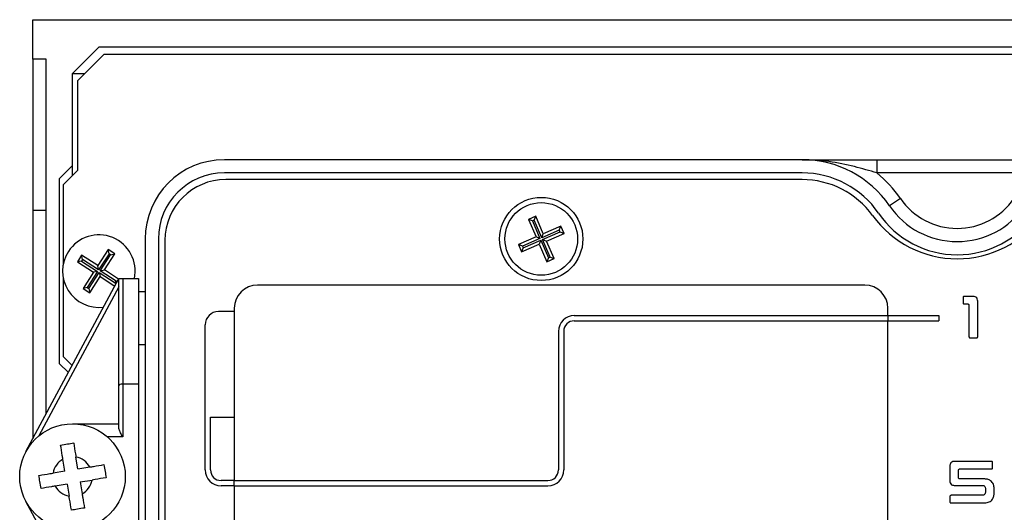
# Model space of a CAD drawing. Header units: millimetres. Extents: x -5 to 540, y -6 to 367.
# Tile 11 of 12: x 381 to 455, y 330 to 367. Entities that reach past the tile are written whole.
import ezdxf

# ---------------------------------------------------------------- set-up
doc = ezdxf.new("R2010")
doc.units = ezdxf.units.MM

msp = doc.modelspace()

# ---------------------------------------------------------------- linework, layer by layer
at = {"color": 7, "linetype": 'Continuous', "lineweight": 25}
for p, q in [((381.643, 364.2167), (381.643, 367.2167)), ((381.643, 367.2167), (521.643, 367.2167)), ((386.643, 365.1292), (384.643, 363.1292)), ((516.643, 365.1292), (386.643, 365.1292)), ((382.643, 364.2167), (381.643, 364.2167)), ((381.643, 364.2167), (381.643, 352.7599)), ((382.643, 337.3407), (382.643, 364.2167)), ((387.043, 364.6043), (385.043, 362.6043)), ((387.043, 364.6043), (516.243, 364.6043)), ((384.643, 356.1667), (384.643, 363.1292)), ((384.643, 363.1292), (385.5679, 363.1292)), ((385.043, 355.8043), (385.043, 362.6043)), ((439.911, 356.6043), (396.143, 356.6043)), ((445.5678, 356.6043), (445.5678, 355.6043)), ((445.5678, 356.6043), (457.7181, 356.6043)), ((384.643, 356.1667), (383.643, 355.1667)), ((385.043, 355.8043), (383.943, 354.7043)), ((384.643, 355.4043), (384.643, 356.1667)), ((383.643, 355.1667), (383.643, 341.1667)), ((439.911, 355.6043), (396.143, 355.6043)), ((439.893, 355.1043), (396.243, 355.1043)), ((457.7181, 355.6043), (445.5678, 355.6043)), ((383.943, 354.7043), (383.943, 348.6888)), ((447.3467, 353.6747), (446.5205, 353.1113)), ((382.643, 352.7599), (381.643, 352.7599)), ((381.643, 352.7599), (381.643, 335.4746)), ((419.7209, 352.3289), (419.1705, 352.0898)), ((419.1705, 352.0898), (419.7483, 350.7599)), ((419.4702, 351.9717), (419.1705, 352.0898)), ((419.6027, 352.0292), (419.4702, 351.9717)), ((419.4702, 351.9717), (420.0479, 350.6417)), ((419.6027, 352.0292), (419.7209, 352.3289)), ((420.1804, 350.6993), (419.6027, 352.0292)), ((420.2986, 350.9989), (419.7209, 352.3289)), ((421.5104, 351.277), (420.1804, 350.6993)), ((421.6285, 351.5767), (420.2986, 350.9989)), ((421.5104, 351.277), (421.6285, 351.5767)), ((421.5679, 351.1445), (421.5104, 351.277)), ((421.8676, 351.0264), (421.6285, 351.5767)), ((390.143, 350.6043), (390.143, 238.6043)), ((391.143, 350.6043), (391.143, 238.6043)), ((391.643, 350.5043), (391.643, 238.7043)), ((419.7483, 350.7599), (418.4183, 350.1821)), ((420.0479, 350.6417), (418.718, 350.064)), ((418.7756, 349.9315), (420.1055, 350.5092)), ((420.0479, 350.6417), (419.7483, 350.7599)), ((420.1055, 350.5092), (419.9873, 350.2096)), ((420.1055, 350.5092), (420.6832, 349.1793)), ((420.1804, 350.6993), (420.2986, 350.9989)), ((420.238, 350.5668), (421.5679, 351.1445)), ((420.8158, 349.2368), (420.238, 350.5668)), ((420.238, 350.5668), (420.5377, 350.4486)), ((420.5377, 350.4486), (421.8676, 351.0264)), ((421.5679, 351.1445), (421.8676, 351.0264)), ((387.3398, 349.7998), (386.5536, 348.5815)), ((387.8439, 349.4745), (387.3398, 349.7998)), ((387.4077, 349.4849), (387.3398, 349.7998)), ((418.4183, 350.1821), (418.6574, 349.6318)), ((418.718, 350.064), (418.4183, 350.1821)), ((418.6574, 349.6318), (419.9873, 350.2096)), ((418.7756, 349.9315), (418.6574, 349.6318)), ((418.718, 350.064), (418.7756, 349.9315)), ((419.9873, 350.2096), (420.5651, 348.8796)), ((421.1154, 349.1187), (420.5377, 350.4486)), ((385.3352, 349.3677), (385.0099, 348.8636)), ((385.4031, 349.0528), (385.3248, 348.9314)), ((386.5536, 348.5815), (385.3352, 349.3677)), ((385.4031, 349.0528), (385.3352, 349.3677)), ((386.6214, 348.2666), (385.4031, 349.0528)), ((387.4077, 349.4849), (386.6214, 348.2666)), ((386.7428, 348.1883), (387.5291, 349.4066)), ((387.0577, 348.2561), (387.8439, 349.4745)), ((387.5291, 349.4066), (387.4077, 349.4849)), ((387.5291, 349.4066), (387.8439, 349.4745)), ((420.6832, 349.1793), (420.5651, 348.8796)), ((420.5651, 348.8796), (421.1154, 349.1187)), ((420.6832, 349.1793), (420.8158, 349.2368)), ((420.8158, 349.2368), (421.1154, 349.1187)), ((385.3248, 348.9314), (385.0099, 348.8636)), ((385.0099, 348.8636), (386.2282, 348.0773)), ((385.3248, 348.9314), (386.5431, 348.1452)), ((386.6214, 348.2666), (386.5536, 348.5815)), ((386.7428, 348.1883), (387.0577, 348.2561)), ((388.1237, 347.5682), (387.0577, 348.2561)), ((381.1173, 334.4936), (388.143, 347.6043)), ((383.943, 347.6447), (383.943, 341.7043)), ((386.2282, 348.0773), (385.442, 346.859)), ((386.5431, 348.1452), (385.7569, 346.9269)), ((385.8783, 346.8485), (386.6645, 348.0669)), ((385.9461, 346.5337), (386.7324, 347.752)), ((386.5431, 348.1452), (386.2282, 348.0773)), ((386.6645, 348.0669), (386.7324, 347.752)), ((386.6645, 348.0669), (387.8828, 347.2806)), ((386.7324, 347.752), (387.8393, 347.0376)), ((387.9612, 347.402), (386.7428, 348.1883)), ((388.143, 339.48), (388.143, 347.6043)), ((388.143, 347.6043), (388.443, 347.6043)), ((388.443, 347.6043), (388.443, 339.6043)), ((388.443, 347.6043), (389.643, 347.6043)), ((389.643, 347.6043), (389.643, 339.6043)), ((388.143, 346.9691), (382.0996, 335.6915)), ((385.7569, 346.9269), (385.442, 346.859)), ((385.442, 346.859), (385.9461, 346.5337)), ((385.7569, 346.9269), (385.8783, 346.8485)), ((385.8783, 346.8485), (385.9461, 346.5337)), ((387.8828, 347.2806), (387.9612, 347.402)), ((387.8828, 347.2806), (387.9077, 347.1652)), ((387.9612, 347.402), (388.0442, 347.4199)), ((444.6449, 347.1043), (398.6449, 347.1043)), ((390.143, 346.6043), (389.643, 346.6043)), ((452.0837, 346.1605), (452.0843, 345.7752)), ((452.7834, 346.2551), (452.1874, 346.2558)), ((396.8949, 345.3543), (396.8949, 332.3043)), ((446.3949, 344.8043), (446.3949, 345.3543)), ((452.1868, 345.6793), (452.4428, 345.68)), ((452.5363, 345.584), (452.537, 343.2067)), ((453.1958, 343.2061), (453.1958, 345.8878)), ((396.8949, 345.1043), (395.6949, 345.1043)), ((422.6449, 344.8043), (446.3949, 344.8043)), ((446.3949, 344.8043), (446.3949, 344.4043)), ((446.3949, 344.8043), (450.2449, 344.8043)), ((450.2449, 344.8043), (450.2449, 344.4043)), ((394.6949, 333.1043), (394.6949, 344.1043)), ((422.6449, 344.4043), (446.3949, 344.4043)), ((446.3949, 326.9543), (446.3949, 344.4043)), ((446.3949, 344.4043), (450.2449, 344.4043)), ((421.4449, 343.6043), (421.4449, 333.1043)), ((421.8449, 343.6043), (421.8449, 333.1043)), ((452.6355, 343.1062), (453.0972, 343.1068)), ((389.643, 342.6043), (390.143, 342.6043)), ((383.943, 341.7043), (384.619, 341.0282)), ((383.643, 341.1667), (384.3268, 340.4829)), ((388.143, 336.3184), (388.143, 339.48)), ((388.443, 339.6043), (388.443, 335.6043)), ((389.643, 339.6043), (388.443, 339.6043)), ((389.643, 339.6043), (389.643, 325.6043)), ((395.0949, 333.1043), (395.0949, 337.1043)), ((395.0949, 337.1043), (396.8949, 337.1043)), ((384.643, 336.6043), (388.143, 336.6043)), ((388.443, 335.6043), (387.2887, 335.6043)), ((385.0543, 333.1794), (384.9046, 334.0813)), ((384.0678, 333.0156), (383.9181, 333.9175)), ((385.0543, 333.1794), (385.9562, 333.3292)), ((451.0838, 333.3875), (451.0844, 332.2992)), ((454.2269, 333.7551), (451.4984, 333.7558)), ((454.3248, 333.2746), (454.3252, 333.6605)), ((384.0678, 333.0156), (383.166, 332.8658)), ((451.7432, 332.5289), (451.7432, 333.0787)), ((451.8314, 333.1793), (454.2272, 333.18)), ((384.2316, 332.0291), (383.3298, 331.8793)), ((384.2316, 332.0291), (384.3814, 331.1272)), ((385.2181, 332.1929), (386.12, 332.3427)), ((385.2181, 332.1929), (385.3679, 331.291)), ((396.8949, 332.3043), (395.8949, 332.3043)), ((396.8949, 331.9043), (395.8949, 331.9043)), ((396.8949, 332.3043), (420.6449, 332.3043)), ((396.8949, 331.9043), (396.8949, 332.3043)), ((396.8949, 331.9043), (396.8949, 326.9543)), ((396.8949, 331.9043), (420.6449, 331.9043)), ((451.4981, 331.9343), (453.551, 331.9349)), ((453.6621, 332.4271), (451.8321, 332.4277)), ((451.0883, 331.0874), (451.0889, 330.7021)), ((453.546, 331.1827), (451.1913, 331.1827)), ((453.7814, 331.6762), (453.782, 331.4457)), ((454.4402, 331.3208), (454.4409, 331.6764)), ((388.143, 317.6043), (381.1173, 330.7149)), ((451.1908, 330.6068), (453.6532, 330.6068))]:
    msp.add_line(p, q, dxfattribs=at)
for centre, radius in [((420.143, 350.6043), 3.15), ((420.143, 350.6043), 2.75), ((384.643, 332.6043), 4)]:
    msp.add_circle(centre, radius, dxfattribs=at)
for centre, radius, start, end in [((396.143, 350.6043), 6, 90, 180), ((439.911, 348.6043), 8, 34.289891, 90), ((396.143, 350.6043), 5, 90, 180), ((396.243, 350.5043), 4.6, 90, 180), ((439.893, 348.5043), 6.6, 35.898806, 90), ((439.911, 348.6043), 7, 34.289891, 90), ((439.911, 348.6043), 9, 34.289891, 51.057559), ((451.643, 356.6043), 5.2, 214.289891, 325.710109), ((451.643, 356.6043), 6.2, 214.289891, 325.710109), ((451.643, 357.0095), 7.9052, 215.898806, 324.101194), ((451.643, 356.6043), 7.2, 214.289891, 325.710109), ((386.643, 348.1667), 2.75, 348.197436, 147.164752), ((386.643, 348.1667), 2.75, 147.164752, 277.081126), ((398.6449, 345.3543), 1.75, 90, 180), ((444.6449, 345.3543), 1.75, 0, 90), ((395.6949, 344.1043), 1, 90, 180), ((422.6449, 343.6043), 1.2, 90, 180), ((422.6449, 343.6043), 0.8, 90, 180), ((384.643, 332.6043), 1.5, 28.899379, 79.956938), ((384.643, 332.6043), 1.5, 118.899379, 169.956938), ((395.8949, 333.1043), 1.2, 180, 270), ((395.8949, 333.1043), 0.8, 180, 270), ((420.6449, 333.1043), 0.8, 270, 0), ((420.6449, 333.1043), 1.2, 270, 0), ((384.643, 332.6043), 1.5, 208.899379, 259.956938), ((384.643, 332.6043), 1.5, 298.899379, 349.956938)]:
    msp.add_arc(centre, radius, start, end, dxfattribs=at)
msp.add_ellipse((388.443, 339.48), major_axis=(0.3, 0), ratio=0.4142136, start_param=1.5707963, end_param=3.1415927, dxfattribs=at)
for points, knots in [([(445.5678, 355.6043), (445.0008, 355.7719), (443.7892, 356.1301), (441.9152, 356.5066), (440.5877, 356.604), (439.9168, 356.6042), (439.911, 356.6043)], [0, 0, 0, 0, 0.30291753, 0.64726705, 0.99692878, 1, 1, 1, 1]), ([(439.911, 356.6043), (439.9159, 356.6043), (440.5149, 356.6043), (441.7127, 356.6043), (443.5704, 356.6043), (444.9079, 356.6043), (445.5678, 356.6043)], [0, 0, 0, 0, 0.002765, 0.3366919, 0.6727262, 1, 1, 1, 1]), ([(452.1874, 346.2558), (452.1723, 346.2551), (452.1423, 346.2538), (452.1038, 346.2318), (452.0864, 346.1958), (452.0846, 346.1723), (452.0837, 346.1605)], [0, 0, 0, 0, 0.2803825, 0.559143, 0.7791412, 1, 1, 1, 1]), ([(453.1958, 345.8878), (453.1932, 345.9482), (453.1881, 346.0682), (453.0395, 346.2459), (452.8807, 346.2516), (452.7834, 346.2551)], [0, 0, 0, 0, 0.2817537, 0.5599838, 1, 1, 1, 1]), ([(452.0843, 345.7752), (452.0851, 345.7601), (452.0869, 345.7298), (452.1143, 345.6943), (452.1515, 345.681), (452.175, 345.6799), (452.1868, 345.6793)], [0, 0, 0, 0, 0.28025549, 0.55885733, 0.77913383, 1, 1, 1, 1]), ([(452.4428, 345.68), (452.4573, 345.679), (452.486, 345.6772), (452.5219, 345.6536), (452.5357, 345.6179), (452.5361, 345.5953), (452.5363, 345.584)], [0, 0, 0, 0, 0.2803708, 0.5589203, 0.7791364, 1, 1, 1, 1]), ([(452.537, 343.2067), (452.5373, 343.1914), (452.5378, 343.1609), (452.5631, 343.1236), (452.5998, 343.1076), (452.6236, 343.1067), (452.6355, 343.1062)], [0, 0, 0, 0, 0.280331, 0.5592399, 0.7789921, 1, 1, 1, 1]), ([(453.0972, 343.1068), (453.1124, 343.1073), (453.1426, 343.1081), (453.1792, 343.134), (453.1945, 343.1706), (453.1954, 343.1942), (453.1958, 343.2061)], [0, 0, 0, 0, 0.2801591, 0.5592088, 0.7788954, 1, 1, 1, 1]), ([(388.443, 335.6043), (388.442, 335.6061), (388.3844, 335.7112), (388.2806, 335.9033), (388.166, 336.1461), (388.1496, 336.269), (388.143, 336.3184)], [0, 0, 0, 0, 0.0073954, 0.4204031, 0.7672021, 1, 1, 1, 1]), ([(383.7402, 334.9886), (383.9145, 335.0175), (384.2434, 335.0721), (384.5722, 335.1267), (384.7267, 335.1524)], [0, 0, 0, 0, 0.5300716, 1, 1, 1, 1]), ([(383.9181, 333.9175), (383.902, 334.014), (383.841, 334.3817), (383.783, 334.731), (383.7402, 334.9886)], [0, 0, 0, 0, 0.2625836, 1, 1, 1, 1]), ([(384.7267, 335.1524), (384.7283, 335.1428), (384.7719, 334.8798), (384.8325, 334.5154), (384.8916, 334.1595), (384.9046, 334.0813)], [0, 0, 0, 0, 0.0285912, 0.7864151, 1, 1, 1, 1]), ([(385.9562, 333.3292), (386.0527, 333.3452), (386.4205, 333.4063), (386.7697, 333.4643), (387.0273, 333.507)], [0, 0, 0, 0, 0.2625836, 1, 1, 1, 1]), ([(387.0273, 333.507), (387.0562, 333.3327), (387.1109, 333.0038), (387.1655, 332.675), (387.1911, 332.5205)], [0, 0, 0, 0, 0.5300716, 1, 1, 1, 1]), ([(451.4984, 333.7558), (451.4387, 333.7536), (451.3198, 333.7492), (451.1604, 333.673), (451.0891, 333.5287), (451.0855, 333.4346), (451.0838, 333.3875)], [0, 0, 0, 0, 0.2812293, 0.5590342, 0.7789782, 1, 1, 1, 1]), ([(454.3252, 333.6605), (454.3243, 333.6753), (454.3226, 333.7046), (454.2977, 333.7405), (454.2614, 333.7541), (454.2384, 333.7548), (454.2269, 333.7551)], [0, 0, 0, 0, 0.2803256, 0.5588253, 0.7790269, 1, 1, 1, 1]), ([(382.0948, 332.688), (382.1044, 332.6896), (382.3674, 332.7332), (382.7318, 332.7937), (383.0877, 332.8528), (383.166, 332.8658)], [0, 0, 0, 0, 0.0285912, 0.7864151, 1, 1, 1, 1]), ([(382.2586, 331.7015), (382.2297, 331.8758), (382.1751, 332.2047), (382.1205, 332.5335), (382.0948, 332.688)], [0, 0, 0, 0, 0.5300716, 1, 1, 1, 1]), ([(451.7432, 333.0787), (451.7436, 333.093), (451.7443, 333.1217), (451.7634, 333.1594), (451.7976, 333.1771), (451.8201, 333.1786), (451.8314, 333.1793)], [0, 0, 0, 0, 0.2803492, 0.5592347, 0.7791312, 1, 1, 1, 1]), ([(454.2272, 333.18), (454.2419, 333.1804), (454.2712, 333.1813), (454.308, 333.2044), (454.3232, 333.2402), (454.3243, 333.2631), (454.3248, 333.2746)], [0, 0, 0, 0, 0.2803667, 0.5589778, 0.7790691, 1, 1, 1, 1]), ([(383.3298, 331.8793), (383.2332, 331.8633), (382.8655, 331.8022), (382.5162, 331.7442), (382.2586, 331.7015)], [0, 0, 0, 0, 0.2625836, 1, 1, 1, 1]), ([(387.1911, 332.5205), (387.1815, 332.5189), (386.9186, 332.4753), (386.5541, 332.4148), (386.1982, 332.3557), (386.12, 332.3427)], [0, 0, 0, 0, 0.0285912, 0.7864151, 1, 1, 1, 1]), ([(451.0844, 332.2992), (451.0865, 332.2386), (451.0906, 332.1182), (451.2423, 331.9425), (451.4009, 331.9374), (451.4981, 331.9343)], [0, 0, 0, 0, 0.2817093, 0.5596714, 1, 1, 1, 1]), ([(451.8321, 332.4277), (451.8174, 332.4284), (451.788, 332.4296), (451.7459, 332.467), (451.7443, 332.5054), (451.7432, 332.5289)], [0, 0, 0, 0, 0.2811415, 0.5610688, 1, 1, 1, 1]), ([(453.551, 331.9349), (453.5885, 331.9322), (453.6631, 331.9268), (453.7483, 331.8559), (453.779, 331.7636), (453.7806, 331.7053), (453.7814, 331.6762)], [0, 0, 0, 0, 0.280526, 0.5580814, 0.7787996, 1, 1, 1, 1]), ([(454.4409, 331.6764), (454.4331, 331.7926), (454.4175, 332.0238), (454.2135, 332.2972), (453.9336, 332.4129), (453.7527, 332.4223), (453.6621, 332.4271)], [0, 0, 0, 0, 0.2805825, 0.5587273, 0.7789124, 1, 1, 1, 1]), ([(384.5593, 330.0561), (384.5577, 330.0657), (384.514, 330.3287), (384.4535, 330.6931), (384.3944, 331.049), (384.3814, 331.1272)], [0, 0, 0, 0, 0.0285912, 0.7864151, 1, 1, 1, 1]), ([(385.3679, 331.291), (385.3839, 331.1945), (385.445, 330.8268), (385.503, 330.4775), (385.5457, 330.2199)], [0, 0, 0, 0, 0.2625836, 1, 1, 1, 1]), ([(451.1913, 331.1827), (451.1763, 331.182), (451.1464, 331.1806), (451.1082, 331.1584), (451.091, 331.1226), (451.0892, 331.0991), (451.0883, 331.0874)], [0, 0, 0, 0, 0.2803481, 0.5591313, 0.7791308, 1, 1, 1, 1]), ([(453.782, 331.4457), (453.7799, 331.408), (453.7758, 331.3329), (453.7249, 331.2343), (453.635, 331.1879), (453.5757, 331.1844), (453.546, 331.1827)], [0, 0, 0, 0, 0.2807484, 0.5594083, 0.7790414, 1, 1, 1, 1]), ([(453.6532, 330.6068), (453.7664, 330.6134), (453.9919, 330.6264), (454.2775, 330.7916), (454.4223, 331.0544), (454.4342, 331.2319), (454.4402, 331.3208)], [0, 0, 0, 0, 0.2809579, 0.5594717, 0.7793535, 1, 1, 1, 1]), ([(451.0889, 330.7021), (451.0897, 330.687), (451.0914, 330.6569), (451.119, 330.622), (451.1555, 330.6077), (451.179, 330.6071), (451.1908, 330.6068)], [0, 0, 0, 0, 0.28015286, 0.55929736, 0.77888304, 1, 1, 1, 1]), ([(385.5457, 330.2199), (385.3714, 330.191), (385.0425, 330.1364), (384.7138, 330.0818), (384.5593, 330.0561)], [0, 0, 0, 0, 0.5300716, 1, 1, 1, 1])]:
    msp.add_open_spline(points, degree=3, knots=knots, dxfattribs=at)

doc.saveas('drawing.dxf')
